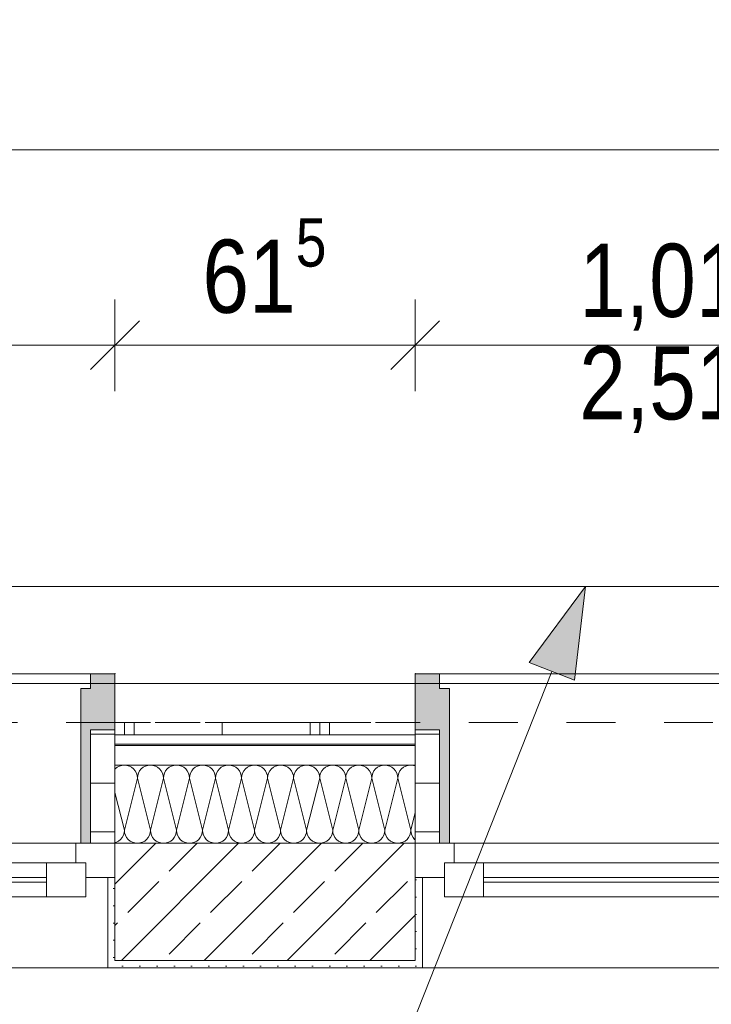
# Model space of a CAD drawing. Header units: metres. Extents: x -89 to 754, y -195 to 69.
# Tile 206 of 256: x 14.59 to 16, y 24.55 to 26.56. Entities that reach past the tile are written whole.
import ezdxf

# ---------------------------------------------------------------- set-up
doc = ezdxf.new("R2010")
doc.units = ezdxf.units.M
doc.header["$MEASUREMENT"] = 0
doc.linetypes.add('Strichlinie eng', pattern=[0.115, 0.075, -0.04])
for name, color, linetype in [('70 Entwässerung_Regenwasser', 7, 'Continuous'), ('70 Entwässerung_Schmutzwasser', 7, 'Continuous'), ('95 Ausführungsplanung Bemaßung', 7, 'Continuous'), ('Neubau_10 Wand außen', 7, 'Continuous'), ('Neubau_95 Ausführungsplanung Bemaßung', 7, 'Continuous')]:
    doc.layers.add(name, color=color, linetype=linetype)
doc.styles.add('ERSTELLTER_STIL_3', font='ARIALN.TTF')
doc.dimstyles.new('ERSTELLTER_STIL__4', dxfattribs={"dimtxt": 0.15, "dimasz": 0.095143, "dimexe": 0.18, "dimexo": 0.0625, "dimgap": 0, "dimtad": 1, "dimzin": 0, "dimdsep": 46, "dimtxsty": 'ERSTELLTER_STIL_3', "dimblk": 'ARROWHEAD_6', "dimblk1": 'ARROWHEAD_6', "dimblk2": 'ARROWHEAD_6', "dimcen": 0.09, "dimse1": 1, "dimse2": 1, "dimclrd": 7, "dimclre": 7, "dimclrt": 7, "dimazin": 0, "dimtfac": 1, "dimtdec": 4, "dimtmove": 0, "dimatfit": 3, "dimfxl": 1, "dimtolj": 1, "dimtzin": 0, "dimarcsym": 0})
doc.dimstyles.new('ERSTELLTER_STIL__5', dxfattribs={"dimtxt": 0.15, "dimasz": 0.095143, "dimexe": 0.18, "dimexo": 0.0625, "dimgap": 0, "dimtad": 1, "dimtih": 1, "dimtoh": 1, "dimzin": 0, "dimdsep": 46, "dimtxsty": 'ERSTELLTER_STIL_3', "dimblk": 'ARROWHEAD_6', "dimblk1": 'ARROWHEAD_6', "dimblk2": 'ARROWHEAD_6', "dimcen": 0.09, "dimse1": 1, "dimse2": 1, "dimclrd": 7, "dimclre": 7, "dimclrt": 7, "dimazin": 0, "dimtfac": 1, "dimtdec": 4, "dimtmove": 0, "dimatfit": 3, "dimfxl": 1, "dimtolj": 1, "dimtzin": 0, "dimarcsym": 0})
doc.dimstyles.new('ERSTELLTER_STIL__7', dxfattribs={"dimtxt": 0.125, "dimasz": 0.091787, "dimexe": 0.18, "dimexo": 0.04, "dimgap": 0, "dimtad": 1, "dimtih": 1, "dimtoh": 1, "dimzin": 0, "dimdsep": 46, "dimtxsty": 'ERSTELLTER_STIL_3', "dimblk": 'ARROWHEAD_5', "dimblk1": 'ARROWHEAD_5', "dimblk2": 'ARROWHEAD_5', "dimcen": 0.09, "dimclrd": 7, "dimclre": 7, "dimclrt": 7, "dimazin": 0, "dimtfac": 1, "dimtdec": 4, "dimtmove": 0, "dimatfit": 3, "dimfxl": 1, "dimtolj": 1, "dimtzin": 0, "dimarcsym": 0})
doc.dimstyles.new('ERSTELLTER_STIL__8', dxfattribs={"dimtxt": 0.125, "dimasz": 0.091787, "dimexe": 0.18, "dimexo": 0.04, "dimgap": 0, "dimtad": 1, "dimtih": 1, "dimtoh": 1, "dimzin": 0, "dimdsep": 46, "dimtxsty": 'ERSTELLTER_STIL_3', "dimblk": 'ARROWHEAD_5', "dimblk1": 'ARROWHEAD_5', "dimblk2": 'ARROWHEAD_5', "dimcen": 0.09, "dimclrd": 7, "dimclre": 7, "dimclrt": 7, "dimazin": 0, "dimtfac": 1, "dimtdec": 4, "dimtmove": 2, "dimatfit": 3, "dimfxl": 1, "dimtolj": 1, "dimtzin": 0, "dimarcsym": 0})
pattern_1 = [(45, (0, 0), (-0.01767767, 0.01767767), [0, -0.025])]
pattern_2 = [(0, (0, 0), (0, 0.1), [])]

# ---------------------------------------------------------------- blocks, each defined once
blk = doc.blocks.new('*X138')
at = {"layer": 'Neubau_10 Wand außen', "color": 8, "linetype": 'Continuous', "lineweight": 9}
for p, q in [((14.7898, 25.0349), (14.7852, 25.0324)), ((14.7948, 25.0364), (14.7898, 25.0349)), ((14.8, 25.0369), (14.7948, 25.0364)), ((14.8052, 25.0364), (14.8, 25.0369)), ((14.8102, 25.0349), (14.8052, 25.0364)), ((14.8148, 25.0324), (14.8102, 25.0349)), ((14.8431, 25.0349), (14.8385, 25.0324)), ((14.8481, 25.0364), (14.8431, 25.0349)), ((14.8533, 25.0369), (14.8481, 25.0364)), ((14.8585, 25.0364), (14.8533, 25.0369)), ((14.8635, 25.0349), (14.8585, 25.0364)), ((14.8681, 25.0324), (14.8635, 25.0349)), ((14.8965, 25.0349), (14.8919, 25.0324)), ((14.9015, 25.0364), (14.8965, 25.0349)), ((14.9067, 25.0369), (14.9015, 25.0364)), ((14.9119, 25.0364), (14.9067, 25.0369)), ((14.9169, 25.0349), (14.9119, 25.0364)), ((14.9215, 25.0324), (14.9169, 25.0349)), ((14.9498, 25.0349), (14.9452, 25.0324)), ((14.9548, 25.0364), (14.9498, 25.0349)), ((14.96, 25.0369), (14.9548, 25.0364)), ((14.9652, 25.0364), (14.96, 25.0369)), ((14.9702, 25.0349), (14.9652, 25.0364)), ((14.9748, 25.0324), (14.9702, 25.0349)), ((15.0031, 25.0349), (14.9985, 25.0324)), ((15.0081, 25.0364), (15.0031, 25.0349)), ((15.0133, 25.0369), (15.0081, 25.0364)), ((15.0185, 25.0364), (15.0133, 25.0369)), ((15.0235, 25.0349), (15.0185, 25.0364)), ((15.0281, 25.0324), (15.0235, 25.0349)), ((15.0565, 25.0349), (15.0519, 25.0324)), ((15.0615, 25.0364), (15.0565, 25.0349)), ((15.0667, 25.0369), (15.0615, 25.0364)), ((15.0719, 25.0364), (15.0667, 25.0369)), ((15.0769, 25.0349), (15.0719, 25.0364)), ((15.0815, 25.0324), (15.0769, 25.0349)), ((15.1098, 25.0349), (15.1052, 25.0324)), ((15.1148, 25.0364), (15.1098, 25.0349)), ((15.12, 25.0369), (15.1148, 25.0364)), ((15.1252, 25.0364), (15.12, 25.0369)), ((15.1302, 25.0349), (15.1252, 25.0364)), ((15.1348, 25.0324), (15.1302, 25.0349)), ((15.1631, 25.0349), (15.1585, 25.0324)), ((15.1681, 25.0364), (15.1631, 25.0349)), ((15.1733, 25.0369), (15.1681, 25.0364)), ((15.1785, 25.0364), (15.1733, 25.0369)), ((15.1835, 25.0349), (15.1785, 25.0364)), ((15.1881, 25.0324), (15.1835, 25.0349)), ((15.2165, 25.0349), (15.2119, 25.0324)), ((15.2215, 25.0364), (15.2165, 25.0349)), ((15.2267, 25.0369), (15.2215, 25.0364)), ((15.2319, 25.0364), (15.2267, 25.0369)), ((15.2369, 25.0349), (15.2319, 25.0364)), ((15.2415, 25.0324), (15.2369, 25.0349)), ((15.2698, 25.0349), (15.2652, 25.0324)), ((15.2748, 25.0364), (15.2698, 25.0349)), ((15.28, 25.0369), (15.2748, 25.0364)), ((15.2852, 25.0364), (15.28, 25.0369)), ((15.2902, 25.0349), (15.2852, 25.0364)), ((15.2948, 25.0324), (15.2902, 25.0349)), ((15.3231, 25.0349), (15.3185, 25.0324)), ((15.3281, 25.0364), (15.3231, 25.0349)), ((15.3333, 25.0369), (15.3281, 25.0364)), ((15.3385, 25.0364), (15.3333, 25.0369)), ((15.3435, 25.0349), (15.3385, 25.0364)), ((15.3481, 25.0324), (15.3435, 25.0349)), ((15.3765, 25.0349), (15.3719, 25.0324)), ((15.3815, 25.0364), (15.3765, 25.0349)), ((15.3867, 25.0369), (15.3815, 25.0364)), ((15.3919, 25.0364), (15.3867, 25.0369)), ((15.3957, 25.0352), (15.3919, 25.0364)), ((14.7811, 25.0291), (14.7807, 25.0285)), ((14.7852, 25.0324), (14.7811, 25.0291)), ((14.8189, 25.0291), (14.8148, 25.0324)), ((14.8222, 25.025), (14.8189, 25.0291)), ((14.8246, 25.0204), (14.8222, 25.025)), ((14.8262, 25.0154), (14.8246, 25.0204)), ((14.8267, 25.0102), (14.8262, 25.0154)), ((14.8272, 25.0154), (14.8267, 25.0102)), ((14.8287, 25.0204), (14.8272, 25.0154)), ((14.8312, 25.025), (14.8287, 25.0204)), ((14.8345, 25.0291), (14.8312, 25.025)), ((14.8385, 25.0324), (14.8345, 25.0291)), ((14.8722, 25.0291), (14.8681, 25.0324)), ((14.8755, 25.025), (14.8722, 25.0291)), ((14.878, 25.0204), (14.8755, 25.025)), ((14.8795, 25.0154), (14.878, 25.0204)), ((14.88, 25.0102), (14.8795, 25.0154)), ((14.8805, 25.0154), (14.88, 25.0102)), ((14.882, 25.0204), (14.8805, 25.0154)), ((14.8845, 25.025), (14.882, 25.0204)), ((14.8878, 25.0291), (14.8845, 25.025)), ((14.8919, 25.0324), (14.8878, 25.0291)), ((14.9255, 25.0291), (14.9215, 25.0324)), ((14.9288, 25.025), (14.9255, 25.0291)), ((14.9313, 25.0204), (14.9288, 25.025)), ((14.9328, 25.0154), (14.9313, 25.0204)), ((14.9333, 25.0102), (14.9328, 25.0154)), ((14.9338, 25.0154), (14.9333, 25.0102)), ((14.9354, 25.0204), (14.9338, 25.0154)), ((14.9378, 25.025), (14.9354, 25.0204)), ((14.9411, 25.0291), (14.9378, 25.025)), ((14.9452, 25.0324), (14.9411, 25.0291)), ((14.9789, 25.0291), (14.9748, 25.0324)), ((14.9822, 25.025), (14.9789, 25.0291)), ((14.9846, 25.0204), (14.9822, 25.025)), ((14.9862, 25.0154), (14.9846, 25.0204)), ((14.9867, 25.0102), (14.9862, 25.0154)), ((14.9872, 25.0154), (14.9867, 25.0102)), ((14.9887, 25.0204), (14.9872, 25.0154)), ((14.9912, 25.025), (14.9887, 25.0204)), ((14.9945, 25.0291), (14.9912, 25.025)), ((14.9985, 25.0324), (14.9945, 25.0291)), ((15.0322, 25.0291), (15.0281, 25.0324)), ((15.0355, 25.025), (15.0322, 25.0291)), ((15.038, 25.0204), (15.0355, 25.025)), ((15.0395, 25.0154), (15.038, 25.0204)), ((15.04, 25.0102), (15.0395, 25.0154)), ((15.0405, 25.0154), (15.04, 25.0102)), ((15.042, 25.0204), (15.0405, 25.0154)), ((15.0445, 25.025), (15.042, 25.0204)), ((15.0478, 25.0291), (15.0445, 25.025)), ((15.0519, 25.0324), (15.0478, 25.0291)), ((15.0855, 25.0291), (15.0815, 25.0324)), ((15.0888, 25.025), (15.0855, 25.0291)), ((15.0913, 25.0204), (15.0888, 25.025)), ((15.0928, 25.0154), (15.0913, 25.0204)), ((15.0933, 25.0102), (15.0928, 25.0154)), ((15.0938, 25.0154), (15.0933, 25.0102)), ((15.0954, 25.0204), (15.0938, 25.0154)), ((15.0978, 25.025), (15.0954, 25.0204)), ((15.1011, 25.0291), (15.0978, 25.025)), ((15.1052, 25.0324), (15.1011, 25.0291)), ((15.1389, 25.0291), (15.1348, 25.0324)), ((15.1422, 25.025), (15.1389, 25.0291)), ((15.1446, 25.0204), (15.1422, 25.025)), ((15.1462, 25.0154), (15.1446, 25.0204)), ((15.1467, 25.0102), (15.1462, 25.0154)), ((15.1472, 25.0154), (15.1467, 25.0102)), ((15.1487, 25.0204), (15.1472, 25.0154)), ((15.1512, 25.025), (15.1487, 25.0204)), ((15.1545, 25.0291), (15.1512, 25.025)), ((15.1585, 25.0324), (15.1545, 25.0291)), ((15.1922, 25.0291), (15.1881, 25.0324)), ((15.1955, 25.025), (15.1922, 25.0291)), ((15.198, 25.0204), (15.1955, 25.025)), ((15.1995, 25.0154), (15.198, 25.0204)), ((15.2, 25.0102), (15.1995, 25.0154)), ((15.2005, 25.0154), (15.2, 25.0102)), ((15.202, 25.0204), (15.2005, 25.0154)), ((15.2045, 25.025), (15.202, 25.0204)), ((15.2078, 25.0291), (15.2045, 25.025)), ((15.2119, 25.0324), (15.2078, 25.0291)), ((15.2455, 25.0291), (15.2415, 25.0324)), ((15.2488, 25.025), (15.2455, 25.0291)), ((15.2513, 25.0204), (15.2488, 25.025)), ((15.2528, 25.0154), (15.2513, 25.0204)), ((15.2533, 25.0102), (15.2528, 25.0154)), ((15.2538, 25.0154), (15.2533, 25.0102)), ((15.2554, 25.0204), (15.2538, 25.0154)), ((15.2578, 25.025), (15.2554, 25.0204)), ((15.2611, 25.0291), (15.2578, 25.025)), ((15.2652, 25.0324), (15.2611, 25.0291)), ((15.2989, 25.0291), (15.2948, 25.0324)), ((15.3022, 25.025), (15.2989, 25.0291)), ((15.3046, 25.0204), (15.3022, 25.025)), ((15.3062, 25.0154), (15.3046, 25.0204)), ((15.3067, 25.0102), (15.3062, 25.0154)), ((15.3072, 25.0154), (15.3067, 25.0102)), ((15.3087, 25.0204), (15.3072, 25.0154)), ((15.3112, 25.025), (15.3087, 25.0204)), ((15.3145, 25.0291), (15.3112, 25.025)), ((15.3185, 25.0324), (15.3145, 25.0291)), ((15.3522, 25.0291), (15.3481, 25.0324)), ((15.3555, 25.025), (15.3522, 25.0291)), ((15.358, 25.0204), (15.3555, 25.025)), ((15.3595, 25.0154), (15.358, 25.0204)), ((15.36, 25.0102), (15.3595, 25.0154)), ((15.3605, 25.0154), (15.36, 25.0102)), ((15.362, 25.0204), (15.3605, 25.0154)), ((15.3645, 25.025), (15.362, 25.0204)), ((15.3678, 25.0291), (15.3645, 25.025)), ((15.3719, 25.0324), (15.3678, 25.0291)), ((14.8267, 25.0102), (14.8, 24.9036)), ((14.8267, 25.0102), (14.8533, 24.9036)), ((14.88, 25.0102), (14.8533, 24.9036)), ((14.88, 25.0102), (14.9067, 24.9036)), ((14.9333, 25.0102), (14.9067, 24.9036)), ((14.9333, 25.0102), (14.96, 24.9036)), ((14.9867, 25.0102), (14.96, 24.9036)), ((14.9867, 25.0102), (15.0133, 24.9036)), ((15.04, 25.0102), (15.0133, 24.9036)), ((15.04, 25.0102), (15.0667, 24.9036)), ((15.0933, 25.0102), (15.0667, 24.9036)), ((15.0933, 25.0102), (15.12, 24.9036)), ((15.1467, 25.0102), (15.12, 24.9036)), ((15.1467, 25.0102), (15.1733, 24.9036)), ((15.2, 25.0102), (15.1733, 24.9036)), ((15.2, 25.0102), (15.2267, 24.9036)), ((15.2533, 25.0102), (15.2267, 24.9036)), ((15.2533, 25.0102), (15.28, 24.9036)), ((15.3067, 25.0102), (15.28, 24.9036)), ((15.3067, 25.0102), (15.3333, 24.9036)), ((15.36, 25.0102), (15.3333, 24.9036)), ((15.36, 25.0102), (15.3867, 24.9036)), ((14.7807, 24.9808), (14.8, 24.9036)), ((15.3957, 24.9397), (15.3867, 24.9036)), ((14.7955, 24.8888), (14.798, 24.8934)), ((14.798, 24.8934), (14.7995, 24.8984)), ((14.7995, 24.8984), (14.8, 24.9036)), ((14.8, 24.9036), (14.8005, 24.8984)), ((14.8005, 24.8984), (14.802, 24.8934)), ((14.802, 24.8934), (14.8045, 24.8888)), ((14.8488, 24.8888), (14.8513, 24.8934)), ((14.8513, 24.8934), (14.8528, 24.8984)), ((14.8528, 24.8984), (14.8533, 24.9036)), ((14.8533, 24.9036), (14.8538, 24.8984)), ((14.8538, 24.8984), (14.8554, 24.8934)), ((14.8554, 24.8934), (14.8578, 24.8888)), ((14.9022, 24.8888), (14.9046, 24.8934)), ((14.9046, 24.8934), (14.9062, 24.8984)), ((14.9062, 24.8984), (14.9067, 24.9036)), ((14.9067, 24.9036), (14.9072, 24.8984)), ((14.9072, 24.8984), (14.9087, 24.8934)), ((14.9087, 24.8934), (14.9112, 24.8888)), ((14.9555, 24.8888), (14.958, 24.8934)), ((14.958, 24.8934), (14.9595, 24.8984)), ((14.9595, 24.8984), (14.96, 24.9036)), ((14.96, 24.9036), (14.9605, 24.8984)), ((14.9605, 24.8984), (14.962, 24.8934)), ((14.962, 24.8934), (14.9645, 24.8888)), ((15.0088, 24.8888), (15.0113, 24.8934)), ((15.0113, 24.8934), (15.0128, 24.8984)), ((15.0128, 24.8984), (15.0133, 24.9036)), ((15.0133, 24.9036), (15.0138, 24.8984)), ((15.0138, 24.8984), (15.0154, 24.8934)), ((15.0154, 24.8934), (15.0178, 24.8888)), ((15.0622, 24.8888), (15.0646, 24.8934)), ((15.0646, 24.8934), (15.0662, 24.8984)), ((15.0662, 24.8984), (15.0667, 24.9036)), ((15.0667, 24.9036), (15.0672, 24.8984)), ((15.0672, 24.8984), (15.0687, 24.8934)), ((15.0687, 24.8934), (15.0712, 24.8888)), ((15.1155, 24.8888), (15.118, 24.8934)), ((15.118, 24.8934), (15.1195, 24.8984)), ((15.1195, 24.8984), (15.12, 24.9036)), ((15.12, 24.9036), (15.1205, 24.8984)), ((15.1205, 24.8984), (15.122, 24.8934)), ((15.122, 24.8934), (15.1245, 24.8888)), ((15.1688, 24.8888), (15.1713, 24.8934)), ((15.1713, 24.8934), (15.1728, 24.8984)), ((15.1728, 24.8984), (15.1733, 24.9036)), ((15.1733, 24.9036), (15.1738, 24.8984)), ((15.1738, 24.8984), (15.1754, 24.8934)), ((15.1754, 24.8934), (15.1778, 24.8888)), ((15.2222, 24.8888), (15.2246, 24.8934)), ((15.2246, 24.8934), (15.2262, 24.8984)), ((15.2262, 24.8984), (15.2267, 24.9036)), ((15.2267, 24.9036), (15.2272, 24.8984)), ((15.2272, 24.8984), (15.2287, 24.8934)), ((15.2287, 24.8934), (15.2312, 24.8888)), ((15.2755, 24.8888), (15.278, 24.8934)), ((15.278, 24.8934), (15.2795, 24.8984)), ((15.2795, 24.8984), (15.28, 24.9036)), ((15.28, 24.9036), (15.2805, 24.8984)), ((15.2805, 24.8984), (15.282, 24.8934)), ((15.282, 24.8934), (15.2845, 24.8888)), ((15.3288, 24.8888), (15.3313, 24.8934)), ((15.3313, 24.8934), (15.3328, 24.8984)), ((15.3328, 24.8984), (15.3333, 24.9036)), ((15.3333, 24.9036), (15.3338, 24.8984)), ((15.3338, 24.8984), (15.3354, 24.8934)), ((15.3354, 24.8934), (15.3378, 24.8888)), ((15.3822, 24.8888), (15.3846, 24.8934)), ((15.3846, 24.8934), (15.3862, 24.8984)), ((15.3862, 24.8984), (15.3867, 24.9036)), ((15.3867, 24.9036), (15.3872, 24.8984)), ((15.3872, 24.8984), (15.3887, 24.8934)), ((15.3887, 24.8934), (15.3912, 24.8888)), ((14.7807, 24.8781), (14.7835, 24.8789)), ((14.7835, 24.8789), (14.7881, 24.8814)), ((14.7881, 24.8814), (14.7922, 24.8847)), ((14.7922, 24.8847), (14.7955, 24.8888)), ((14.8045, 24.8888), (14.8078, 24.8847)), ((14.8078, 24.8847), (14.8119, 24.8814)), ((14.8119, 24.8814), (14.8165, 24.8789)), ((14.8165, 24.8789), (14.8215, 24.8774)), ((14.8215, 24.8774), (14.8267, 24.8769)), ((14.8267, 24.8769), (14.8319, 24.8774)), ((14.8319, 24.8774), (14.8369, 24.8789)), ((14.8369, 24.8789), (14.8415, 24.8814)), ((14.8415, 24.8814), (14.8455, 24.8847)), ((14.8455, 24.8847), (14.8488, 24.8888)), ((14.8578, 24.8888), (14.8611, 24.8847)), ((14.8611, 24.8847), (14.8652, 24.8814)), ((14.8652, 24.8814), (14.8698, 24.8789)), ((14.8698, 24.8789), (14.8748, 24.8774)), ((14.8748, 24.8774), (14.88, 24.8769)), ((14.88, 24.8769), (14.8852, 24.8774)), ((14.8852, 24.8774), (14.8902, 24.8789)), ((14.8902, 24.8789), (14.8948, 24.8814)), ((14.8948, 24.8814), (14.8989, 24.8847)), ((14.8989, 24.8847), (14.9022, 24.8888)), ((14.9112, 24.8888), (14.9145, 24.8847)), ((14.9145, 24.8847), (14.9185, 24.8814)), ((14.9185, 24.8814), (14.9231, 24.8789)), ((14.9231, 24.8789), (14.9281, 24.8774)), ((14.9281, 24.8774), (14.9333, 24.8769)), ((14.9333, 24.8769), (14.9385, 24.8774)), ((14.9385, 24.8774), (14.9435, 24.8789)), ((14.9435, 24.8789), (14.9481, 24.8814)), ((14.9481, 24.8814), (14.9522, 24.8847)), ((14.9522, 24.8847), (14.9555, 24.8888)), ((14.9645, 24.8888), (14.9678, 24.8847)), ((14.9678, 24.8847), (14.9719, 24.8814)), ((14.9719, 24.8814), (14.9765, 24.8789)), ((14.9765, 24.8789), (14.9815, 24.8774)), ((14.9815, 24.8774), (14.9867, 24.8769)), ((14.9867, 24.8769), (14.9919, 24.8774)), ((14.9919, 24.8774), (14.9969, 24.8789)), ((14.9969, 24.8789), (15.0015, 24.8814)), ((15.0015, 24.8814), (15.0055, 24.8847)), ((15.0055, 24.8847), (15.0088, 24.8888)), ((15.0178, 24.8888), (15.0211, 24.8847)), ((15.0211, 24.8847), (15.0252, 24.8814)), ((15.0252, 24.8814), (15.0298, 24.8789)), ((15.0298, 24.8789), (15.0348, 24.8774)), ((15.0348, 24.8774), (15.04, 24.8769)), ((15.04, 24.8769), (15.0452, 24.8774)), ((15.0452, 24.8774), (15.0502, 24.8789)), ((15.0502, 24.8789), (15.0548, 24.8814)), ((15.0548, 24.8814), (15.0589, 24.8847)), ((15.0589, 24.8847), (15.0622, 24.8888)), ((15.0712, 24.8888), (15.0745, 24.8847)), ((15.0745, 24.8847), (15.0785, 24.8814)), ((15.0785, 24.8814), (15.0831, 24.8789)), ((15.0831, 24.8789), (15.0881, 24.8774)), ((15.0881, 24.8774), (15.0933, 24.8769)), ((15.0933, 24.8769), (15.0985, 24.8774)), ((15.0985, 24.8774), (15.1035, 24.8789)), ((15.1035, 24.8789), (15.1081, 24.8814)), ((15.1081, 24.8814), (15.1122, 24.8847)), ((15.1122, 24.8847), (15.1155, 24.8888)), ((15.1245, 24.8888), (15.1278, 24.8847)), ((15.1278, 24.8847), (15.1319, 24.8814)), ((15.1319, 24.8814), (15.1365, 24.8789)), ((15.1365, 24.8789), (15.1415, 24.8774)), ((15.1415, 24.8774), (15.1467, 24.8769)), ((15.1467, 24.8769), (15.1519, 24.8774)), ((15.1519, 24.8774), (15.1569, 24.8789)), ((15.1569, 24.8789), (15.1615, 24.8814)), ((15.1615, 24.8814), (15.1655, 24.8847)), ((15.1655, 24.8847), (15.1688, 24.8888)), ((15.1778, 24.8888), (15.1811, 24.8847)), ((15.1811, 24.8847), (15.1852, 24.8814)), ((15.1852, 24.8814), (15.1898, 24.8789)), ((15.1898, 24.8789), (15.1948, 24.8774)), ((15.1948, 24.8774), (15.2, 24.8769)), ((15.2, 24.8769), (15.2052, 24.8774)), ((15.2052, 24.8774), (15.2102, 24.8789)), ((15.2102, 24.8789), (15.2148, 24.8814)), ((15.2148, 24.8814), (15.2189, 24.8847)), ((15.2189, 24.8847), (15.2222, 24.8888)), ((15.2312, 24.8888), (15.2345, 24.8847)), ((15.2345, 24.8847), (15.2385, 24.8814)), ((15.2385, 24.8814), (15.2431, 24.8789)), ((15.2431, 24.8789), (15.2481, 24.8774)), ((15.2481, 24.8774), (15.2533, 24.8769)), ((15.2533, 24.8769), (15.2585, 24.8774)), ((15.2585, 24.8774), (15.2635, 24.8789)), ((15.2635, 24.8789), (15.2681, 24.8814)), ((15.2681, 24.8814), (15.2722, 24.8847)), ((15.2722, 24.8847), (15.2755, 24.8888)), ((15.2845, 24.8888), (15.2878, 24.8847)), ((15.2878, 24.8847), (15.2919, 24.8814)), ((15.2919, 24.8814), (15.2965, 24.8789)), ((15.2965, 24.8789), (15.3015, 24.8774)), ((15.3015, 24.8774), (15.3067, 24.8769)), ((15.3067, 24.8769), (15.3119, 24.8774)), ((15.3119, 24.8774), (15.3169, 24.8789)), ((15.3169, 24.8789), (15.3215, 24.8814)), ((15.3215, 24.8814), (15.3255, 24.8847)), ((15.3255, 24.8847), (15.3288, 24.8888)), ((15.3378, 24.8888), (15.3411, 24.8847)), ((15.3411, 24.8847), (15.3452, 24.8814)), ((15.3452, 24.8814), (15.3498, 24.8789)), ((15.3498, 24.8789), (15.3548, 24.8774)), ((15.3548, 24.8774), (15.36, 24.8769)), ((15.36, 24.8769), (15.3652, 24.8774)), ((15.3652, 24.8774), (15.3702, 24.8789)), ((15.3702, 24.8789), (15.3748, 24.8814)), ((15.3748, 24.8814), (15.3789, 24.8847)), ((15.3789, 24.8847), (15.3822, 24.8888)), ((15.3912, 24.8888), (15.3945, 24.8847)), ((15.3945, 24.8847), (15.3957, 24.8837))]:
    blk.add_line(p, q, dxfattribs=at)
blk = doc.blocks.new('1-Flügelfenster 27_5')
at = {"layer": 'Neubau_10 Wand außen', "linetype": 'Continuous', "lineweight": 13}
for points in [[(-0.505, -0.387), (-0.505, -0.417), (-0.455, -0.417), (-0.455, -0.387), (-0.435, -0.387), (-0.435, -0.07), (-0.455, -0.07), (-0.455, -0.302), (-0.505, -0.302)], [(0.505, -0.387), (0.505, -0.302), (0.455, -0.302), (0.455, -0.07), (0.435, -0.07), (0.435, -0.387), (0.455, -0.387), (0.455, -0.417), (0.505, -0.417)]]:
    blk.add_hatch(color=9, dxfattribs=at).paths.add_polyline_path(points)
h = blk.add_hatch(dxfattribs=at)
h.set_pattern_fill('Holz_Schalung_liegend_10_5B', color=9, style=0, pattern_type=2)
h.set_pattern_definition(pattern_2)
h.paths.add_polyline_path([(-0.505, -0.07), (-0.505, -0.302), (-0.455, -0.302), (-0.455, -0.07)])
h = blk.add_hatch(dxfattribs=at)
h.set_pattern_fill('Holz_Schalung_liegend_10_5B', color=9, style=0, pattern_type=2)
h.set_pattern_definition(pattern_2)
h.paths.add_polyline_path([(0.505, -0.07), (0.455, -0.07), (0.455, -0.302), (0.505, -0.302)])
at = {"layer": 'Neubau_10 Wand außen', "color": 7, "linetype": 'Continuous', "lineweight": 13}
for p, q in [((-0.505, 0.185), (-0.49, 0.185)), ((-0.49, 0), (-0.49, 0.185)), ((0.505, 0.185), (0.49, 0.185)), ((0.49, 0), (0.49, 0.185)), ((-0.505, -0.07), (-0.505, 0)), ((-0.505, -0.07), (-0.505, 0)), ((0.505, -0.07), (0.505, 0)), ((0.505, -0.07), (0.505, 0)), ((-0.505, -0.23), (-0.505, -0.07)), ((0.505, -0.23), (0.505, -0.07)), ((-0.505, -0.27), (-0.505, -0.23)), ((0.505, -0.27), (0.505, -0.23)), ((-0.505, -0.292), (-0.505, -0.27)), ((0.505, -0.292), (0.505, -0.27)), ((-0.505, -0.317), (-0.505, -0.292)), ((0.505, -0.317), (0.505, -0.292))]:
    blk.add_line(p, q, dxfattribs=at)
at = {"layer": 'Neubau_10 Wand außen', "color": 7, "linetype": 'Continuous', "lineweight": 9}
for p, q in [((-0.49, 0.185), (0.49, 0.185)), ((-0.445, -0.03), (-0.445, 0.04)), ((-0.445, 0.04), (-0.365, 0.04)), ((-0.365, 0.04), (0.365, 0.04)), ((-0.365, 0.04), (-0.365, -0.03)), ((0.365, -0.03), (0.365, 0.04)), ((0.365, 0.04), (0.445, 0.04)), ((0.445, 0.04), (0.445, -0.03)), ((-0.505, 0), (-0.445, 0)), ((-0.445, 0), (-0.445, -0.03)), ((0.445, -0.03), (0.445, 0)), ((0.445, 0), (0.505, 0)), ((-0.445, -0.03), (-0.425, -0.03)), ((-0.365, -0.03), (-0.445, -0.03)), ((-0.425, -0.03), (-0.425, -0.07)), ((0.365, -0.03), (-0.365, -0.03)), ((0.445, -0.03), (0.365, -0.03)), ((0.425, -0.07), (0.425, -0.03)), ((0.425, -0.03), (0.445, -0.03)), ((-0.425, -0.07), (-0.505, -0.07)), ((-0.455, -0.302), (-0.455, -0.07)), ((-0.455, -0.07), (-0.435, -0.07)), ((-0.435, -0.07), (-0.435, -0.387)), ((0.425, -0.07), (-0.425, -0.07)), ((0.505, -0.07), (0.425, -0.07)), ((0.455, -0.07), (0.435, -0.07)), ((0.435, -0.07), (0.435, -0.387)), ((0.455, -0.302), (0.455, -0.07)), ((-0.505, -0.387), (-0.505, -0.302)), ((-0.505, -0.302), (-0.455, -0.302)), ((0.505, -0.302), (0.455, -0.302)), ((0.505, -0.387), (0.505, -0.302)), ((-0.505, -0.417), (-0.505, -0.387)), ((-0.435, -0.387), (-0.455, -0.387)), ((-0.455, -0.387), (-0.455, -0.417)), ((0.435, -0.387), (0.455, -0.387)), ((0.455, -0.387), (0.455, -0.417)), ((0.505, -0.417), (0.505, -0.387)), ((-0.455, -0.417), (-0.505, -0.417)), ((-0.505, -0.417), (0.505, -0.417)), ((0.455, -0.417), (0.505, -0.417))]:
    blk.add_line(p, q, dxfattribs=at)
at = {"layer": 'Neubau_10 Wand außen', "color": 9, "linetype": 'Continuous', "lineweight": 13}
for p, q in [((-0.365, 0.01), (0.365, 0.01)), ((0.365, 0), (-0.365, 0))]:
    blk.add_line(p, q, dxfattribs=at)
at = {"layer": 'Neubau_10 Wand außen', "color": 7, "linetype": 'Strichlinie eng', "lineweight": 9}
blk.add_line((-0.505, -0.317), (0.505, -0.317), dxfattribs=at)
at = {"layer": 'Neubau_10 Wand außen', "color": 7, "linetype": 'Continuous', "lineweight": 9, "flags": 128}
for points in [[(-0.505, -0.07), (-0.455, -0.07), (-0.455, -0.302), (-0.505, -0.302)], [(0.505, -0.07), (0.455, -0.07), (0.455, -0.302), (0.505, -0.302)]]:
    blk.add_lwpolyline(points, close=True, dxfattribs=at)
at = {"layer": 'Neubau_10 Wand außen', "color": 7, "linetype": 'Continuous', "lineweight": 9}
for p in [(-0.505, -0.417), (0.505, -0.417)]:
    blk.add_point(p, dxfattribs=at)
blk = doc.blocks.new('*D608')
at = {"layer": '95 Ausführungsplanung Bemaßung', "color": 7, "linetype": 'Continuous', "lineweight": 9}
for p, q in [((6.0277, 24.1317), (6.0277, 24.3195)), ((18.5808, 24.1317), (18.5808, 24.3195)), ((6.0778, 24.2757), (5.9777, 24.1755)), ((18.5307, 24.1755), (18.6309, 24.2757)), ((6.0277, 24.2256), (18.5808, 24.2256)), ((18.5808, 24.2256), (18.6559, 24.2256))]:
    blk.add_line(p, q, dxfattribs=at)
at = {"layer": '95 Ausführungsplanung Bemaßung', "color": 7, "lineweight": 9, "char_height": 0.15, "attachment_point": 7, "style": 'ERSTELLTER_STIL_3'}
for s, insert in [('\\A1;{\\pql;\\fArial Narrow|b0|i0|c0|p0;\\W1.000000;12,55\\fArial Narrow|b0|i0|c0|p0;\\W1.000000;\\A1{\\H.66x;\\S5^  ;}}', (12.0551, 24.2207)), ('\\A1;{\\pql;\\fArial Narrow|b0|i0|c0|p0;\\W1.000000;26}', (6.0778, 24.2556))]:
    blk.add_mtext(s, dxfattribs=dict(at, insert=insert))
blk = doc.blocks.new('ARROWHEAD_6')
at = {"color": 0, "linetype": 'Continuous', "lineweight": 0}
for p, q in [((-0.5, -0.5), (0.5, 0.5)), ((0, 0), (-1, 0))]:
    blk.add_line(p, q, dxfattribs=at)
blk = doc.blocks.new('*D609')
at = {"layer": '95 Ausführungsplanung Bemaßung', "color": 7, "linetype": 'Continuous', "lineweight": 9}
for p, q in [((18.278, 24.7081), (18.2238, 24.839)), ((18.2509, 24.7735), (18.2796, 24.8429)), ((18.3376, 24.7376), (18.1642, 24.8095)), ((14.989, 16.8987), (18.2509, 24.7735)), ((14.9619, 16.9641), (15.0161, 16.8333)), ((15.0758, 16.8628), (14.9023, 16.9346)), ((14.9603, 16.8293), (14.989, 16.8987))]:
    blk.add_line(p, q, dxfattribs=at)
at = {"layer": '95 Ausführungsplanung Bemaßung', "color": 7, "lineweight": 9, "insert": (16.5476, 20.6487), "char_height": 0.15, "attachment_point": 7, "rotation": 67.5, "style": 'ERSTELLTER_STIL_3'}
blk.add_mtext('\\A1;{\\pql;\\fArial Narrow|b0|i0|c0|p0;\\W1.000000;8,52\\fArial Narrow|b0|i0|c0|p0;\\W1.000000;\\A1{\\H.66x;\\S5^  ;}}', dxfattribs=at)
blk = doc.blocks.new('*D626')
at = {"layer": 'Neubau_95 Ausführungsplanung Bemaßung', "linetype": 'Continuous', "lineweight": 9}
for points in [[(15.6641, 17.5953), (15.5845, 17.65), (15.5678, 17.6029)], [(14.4168, 16.7619), (14.4466, 16.8538), (14.3967, 16.8564)]]:
    blk.add_hatch(color=7, dxfattribs=at).paths.add_polyline_path(points)
at = {"layer": 'Neubau_95 Ausführungsplanung Bemaßung', "color": 7, "linetype": 'Continuous', "lineweight": 9}
for p, q in [((15.5678, 17.6029), (15.5845, 17.65)), ((15.6641, 17.5953), (15.5845, 17.65)), ((15.6641, 17.5953), (15.5678, 17.6029)), ((14.3967, 16.8564), (14.4466, 16.8538)), ((14.4168, 16.7619), (14.3967, 16.8564)), ((14.4168, 16.7619), (14.4466, 16.8538))]:
    blk.add_line(p, q, dxfattribs=at)
blk.add_arc((15.3189, 16.7619), 0.9021, 73.4289, 174.0711, dxfattribs=at)
at = {"layer": 'Neubau_95 Ausführungsplanung Bemaßung', "color": 7, "lineweight": 9, "char_height": 0.125, "attachment_point": 7, "style": 'ERSTELLTER_STIL_3'}
for s, insert in [('\\A1;{\\pql;\\fArial Narrow|b0|i0|c0|p0;\\W1.000000;ca. 112,50°}', (13.774, 17.6731)), ('\\A1;{\\pql;\\fArial Narrow|b0|i0|c0|p0;\\W1.000000;parallel zum Bestand}', (13.774, 17.4981))]:
    blk.add_mtext(s, dxfattribs=dict(at, insert=insert))
blk = doc.blocks.new('ARROWHEAD_5')
at = {"linetype": 'Continuous', "lineweight": 0}
blk.add_hatch(color=0, dxfattribs=at).paths.add_polyline_path([(-1, 0.2679), (0, 0), (-1, -0.2679)])
at = {"color": 0, "linetype": 'Continuous', "lineweight": 0}
blk.add_line((0, 0), (-1, 0), dxfattribs=at)
blk = doc.blocks.new('*D627')
at = {"layer": 'Neubau_95 Ausführungsplanung Bemaßung', "linetype": 'Continuous', "lineweight": 9}
for points in [[(17.3933, 24.6369), (17.372, 24.5427), (17.422, 24.5447)], [(18.1264, 23.5398), (18.0521, 23.6016), (18.0312, 23.5562)]]:
    blk.add_hatch(color=7, dxfattribs=at).paths.add_polyline_path(points)
at = {"layer": 'Neubau_95 Ausführungsplanung Bemaßung', "color": 7, "linetype": 'Continuous', "lineweight": 9}
for p, q in [((17.3933, 24.6369), (17.372, 24.5427)), ((17.3933, 24.6369), (17.422, 24.5447)), ((17.422, 24.5447), (17.372, 24.5427)), ((18.0312, 23.5562), (18.0521, 23.6016)), ((18.1264, 23.5398), (18.0521, 23.6016)), ((18.1264, 23.5398), (18.0312, 23.5562))]:
    blk.add_line(p, q, dxfattribs=at)
blk.add_arc((18.5808, 24.6369), 1.1875, 184.503, 242.997, dxfattribs=at)
at = {"layer": 'Neubau_95 Ausführungsplanung Bemaßung', "color": 7, "lineweight": 9, "char_height": 0.125, "attachment_point": 7, "style": 'ERSTELLTER_STIL_3'}
for s, insert in [('\\A1;{\\pql;\\fArial Narrow|b0|i0|c0|p0;\\W1.000000;ca. 67,50°}', (16.2832, 23.9327)), ('\\A1;{\\pql;\\fArial Narrow|b0|i0|c0|p0;\\W1.000000;parallel zum Bestand}', (16.2832, 23.7577))]:
    blk.add_mtext(s, dxfattribs=dict(at, insert=insert))
blk = doc.blocks.new('*D628')
at = {"layer": 'Neubau_95 Ausführungsplanung Bemaßung', "linetype": 'Continuous', "lineweight": 9}
for points in [[(7.0195, 24.6369), (6.9901, 24.5449), (7.04, 24.5425)], [(5.6482, 23.7207), (5.7275, 23.6655), (5.7445, 23.7126)]]:
    blk.add_hatch(color=7, dxfattribs=at).paths.add_polyline_path(points)
at = {"layer": 'Neubau_95 Ausführungsplanung Bemaßung', "color": 7, "linetype": 'Continuous', "lineweight": 9}
for p, q in [((7.0195, 24.6369), (6.9901, 24.5449)), ((7.0195, 24.6369), (7.04, 24.5425)), ((7.04, 24.5425), (6.9901, 24.5449)), ((5.6482, 23.7207), (5.7445, 23.7126)), ((5.6482, 23.7207), (5.7275, 23.6655)), ((5.7445, 23.7126), (5.7275, 23.6655))]:
    blk.add_line(p, q, dxfattribs=at)
blk.add_arc((6.0277, 24.6369), 0.9917, 252.8923, 354.6077, dxfattribs=at)
at = {"layer": 'Neubau_95 Ausführungsplanung Bemaßung', "color": 7, "lineweight": 9, "char_height": 0.125, "attachment_point": 7, "style": 'ERSTELLTER_STIL_3'}
for s, insert in [('\\A1;{\\pql;\\fArial Narrow|b0|i0|c0|p0;\\W1.000000;ca. 112,50°}', (5.9724, 23.5834)), ('\\A1;{\\pql;\\fArial Narrow|b0|i0|c0|p0;\\W1.000000;parallel zum Bestand}', (5.9724, 23.4084))]:
    blk.add_mtext(s, dxfattribs=dict(at, insert=insert))
blk = doc.blocks.new('*D812')
at = {"layer": '95 Ausführungsplanung Bemaßung', "color": 7, "linetype": 'Continuous', "lineweight": 9}
for p, q in [((5.3857, 26.6033), (5.3857, 26.7911)), ((18.6802, 26.6033), (18.6802, 26.7911)), ((5.4358, 26.7473), (5.3356, 26.6471)), ((18.7303, 26.7473), (18.6301, 26.6471)), ((5.1882, 26.6972), (5.3857, 26.6972)), ((5.3857, 26.6972), (18.6802, 26.6972))]:
    blk.add_line(p, q, dxfattribs=at)
at = {"layer": '95 Ausführungsplanung Bemaßung', "color": 7, "lineweight": 9, "char_height": 0.15, "attachment_point": 7, "style": 'ERSTELLTER_STIL_3'}
for s, insert in [('\\A1;{\\pql;\\fArial Narrow|b0|i0|c0|p0;\\W1.000000;13,29\\fArial Narrow|b0|i0|c0|p0;\\W1.000000;\\A1{\\H.66x;\\S5^  ;}}', (11.7838, 26.6923)), ('\\A1;{\\pql;\\fArial Narrow|b0|i0|c0|p0;\\W1.000000;26}', (18.437, 26.7272))]:
    blk.add_mtext(s, dxfattribs=dict(at, insert=insert))
blk = doc.blocks.new('*D815')
at = {"layer": '95 Ausführungsplanung Bemaßung', "color": 7, "linetype": 'Continuous', "lineweight": 9}
for p, q in [((5.1882, 27.0033), (5.1882, 27.1911)), ((19.0423, 27.0033), (19.0423, 27.1911)), ((5.2383, 27.1473), (5.1381, 27.0471)), ((18.9922, 27.0471), (19.0924, 27.1473)), ((5.1131, 27.0972), (5.1882, 27.0972)), ((5.1882, 27.0972), (19.0423, 27.0972)), ((19.0423, 27.0972), (19.1174, 27.0972))]:
    blk.add_line(p, q, dxfattribs=at)
at = {"layer": '95 Ausführungsplanung Bemaßung', "color": 7, "lineweight": 9, "insert": (11.8661, 27.0923), "char_height": 0.15, "attachment_point": 7, "style": 'ERSTELLTER_STIL_3'}
blk.add_mtext('\\A1;{\\pql;\\fArial Narrow|b0|i0|c0|p0;\\W1.000000;13,85\\fArial Narrow|b0|i0|c0|p0;\\W1.000000;\\A1{\\H.66x;\\S5^  ;}}', dxfattribs=at)
blk = doc.blocks.new('*D822')
at = {"layer": '95 Ausführungsplanung Bemaßung', "color": 7, "linetype": 'Continuous', "lineweight": 9}
for p, q in [((13.7707, 25.8033), (13.7707, 25.9911)), ((14.7807, 25.8033), (14.7807, 25.9911)), ((13.8208, 25.9473), (13.7206, 25.8471)), ((14.8308, 25.9473), (14.7306, 25.8471)), ((13.7707, 25.8972), (14.7807, 25.8972))]:
    blk.add_line(p, q, dxfattribs=at)
at = {"layer": '95 Ausführungsplanung Bemaßung', "color": 7, "lineweight": 9, "char_height": 0.15, "attachment_point": 7, "style": 'ERSTELLTER_STIL_3'}
for s, insert in [('\\A1;{\\pql;\\fArial Narrow|b0|i0|c0|p0;\\W1.000000;1,01}', (14.1067, 25.9272)), ('\\A1;{\\pql;\\fArial Narrow|b0|i0|c0|p0;\\W1.000000;2,51}', (14.1067, 25.7172))]:
    blk.add_mtext(s, dxfattribs=dict(at, insert=insert))
blk = doc.blocks.new('*D823')
at = {"layer": '95 Ausführungsplanung Bemaßung', "color": 7, "linetype": 'Continuous', "lineweight": 9}
for p, q in [((14.7807, 25.8033), (14.7807, 25.9911)), ((15.3957, 25.8033), (15.3957, 25.9911)), ((14.8308, 25.9473), (14.7306, 25.8471)), ((15.4458, 25.9473), (15.3456, 25.8471)), ((14.7807, 25.8972), (15.3957, 25.8972))]:
    blk.add_line(p, q, dxfattribs=at)
at = {"layer": '95 Ausführungsplanung Bemaßung', "color": 7, "lineweight": 9, "insert": (14.9598, 25.9197), "char_height": 0.15, "attachment_point": 7, "style": 'ERSTELLTER_STIL_3'}
blk.add_mtext('\\A1;{\\pql;\\fArial Narrow|b0|i0|c0|p0;\\W1.000000;61\\fArial Narrow|b0|i0|c0|p0;\\W1.000000;\\A1{\\H.66x;\\S5^  ;}}', dxfattribs=at)
blk = doc.blocks.new('*D824')
at = {"layer": '95 Ausführungsplanung Bemaßung', "color": 7, "linetype": 'Continuous', "lineweight": 9}
for p, q in [((15.3957, 25.8033), (15.3957, 25.9911)), ((16.4057, 25.8033), (16.4057, 25.9911)), ((15.4458, 25.9473), (15.3456, 25.8471)), ((16.4558, 25.9473), (16.3556, 25.8471)), ((15.3957, 25.8972), (16.4057, 25.8972))]:
    blk.add_line(p, q, dxfattribs=at)
at = {"layer": '95 Ausführungsplanung Bemaßung', "color": 7, "lineweight": 9, "char_height": 0.15, "attachment_point": 7, "style": 'ERSTELLTER_STIL_3'}
for s, insert in [('\\A1;{\\pql;\\fArial Narrow|b0|i0|c0|p0;\\W1.000000;1,01}', (15.7317, 25.9272)), ('\\A1;{\\pql;\\fArial Narrow|b0|i0|c0|p0;\\W1.000000;2,51}', (15.7317, 25.7172))]:
    blk.add_mtext(s, dxfattribs=dict(at, insert=insert))
blk = doc.blocks.new('*D837')
at = {"layer": '95 Ausführungsplanung Bemaßung', "color": 7, "linetype": 'Continuous', "lineweight": 9}
for p, q in [((6.0277, 26.2033), (6.0277, 26.3911)), ((18.6802, 26.2033), (18.6802, 26.3911)), ((6.0778, 26.3473), (5.9777, 26.2471)), ((18.7303, 26.3473), (18.6301, 26.2471)), ((6.0277, 26.2972), (18.6802, 26.2972))]:
    blk.add_line(p, q, dxfattribs=at)
at = {"layer": '95 Ausführungsplanung Bemaßung', "color": 7, "lineweight": 9, "char_height": 0.15, "attachment_point": 7, "style": 'ERSTELLTER_STIL_3'}
for s, insert in [('\\A1;{\\pql;\\fArial Narrow|b0|i0|c0|p0;\\W1.000000;26}', (6.0778, 26.3272)), ('\\A1;{\\pql;\\fArial Narrow|b0|i0|c0|p0;\\W1.000000;12,65}', (12.1367, 26.3272)), ('\\A1;{\\pql;\\fArial Narrow|b0|i0|c0|p0;\\W1.000000;26}', (18.437, 26.3272))]:
    blk.add_mtext(s, dxfattribs=dict(at, insert=insert))

msp = doc.modelspace()

# ---------------------------------------------------------------- hatches: boundary and pattern name
at = {"layer": '70 Entwässerung_Regenwasser', "linetype": 'Continuous', "lineweight": 18, "true_color": 0x00a8ff}
msp.add_hatch(color=140, dxfattribs=at).paths.add_polyline_path([(15.7445, 25.4025), (15.6293, 25.2474), (15.7223, 25.2106)])
at = {"layer": 'Neubau_10 Wand außen', "linetype": 'Continuous', "lineweight": 0, "true_color": 0x000000}
h = msp.add_hatch(dxfattribs=at)
h.set_pattern_fill('Metall_Zinkblech_0001', color=18, style=0, pattern_type=2)
h.set_pattern_definition([(90, (0.02, 0), (-0.4, 0), []), (90, (0, 0), (-0.4, 0), []), (90, (-0.02, 0), (-0.4, 0), []), (90, (0.2, 1), (-0.2, 0), [])])
h.paths.add_polyline_path([(14.7807, 25.1239), (14.7807, 25.0989), (15.3957, 25.0989), (15.3957, 25.1239)])
h = msp.add_hatch(dxfattribs=at)
h.set_pattern_fill('Holzwerkstoff_Sperrholz__D2', color=18, style=0, pattern_type=2)
h.set_pattern_definition([(0, (0, 0), (0, 0.03), [])])
h.paths.add_polyline_path([(14.7807, 25.0989), (14.7807, 25.0769), (15.3957, 25.0769), (15.3957, 25.0989)])
h = msp.add_hatch(dxfattribs=at)
h.set_pattern_fill('Beton_Stahlbeton_0001', color=18, style=0, pattern_type=2)
h.set_pattern_definition([(45, (0, 0), (-0.0848528, 0.0848528), []), (45, (-0.04243, 0.04243), (-0.0848528, 0.0848528), [0.09, -0.03])])
h.paths.add_polyline_path([(14.7807, 24.8769), (14.7807, 24.8069), (14.7807, 24.6369), (15.3957, 24.6369), (15.3957, 24.8069), (15.3957, 24.8769)])
h = msp.add_hatch(dxfattribs=at)
h.set_pattern_fill('Gips_0001', color=18, style=0, pattern_type=2)
h.set_pattern_definition(pattern_1)
h.paths.add_polyline_path([(14.7807, 24.6219), (14.7807, 24.6369), (14.7807, 24.8069), (14.7657, 24.8069), (14.7657, 24.6219)])
h = msp.add_hatch(dxfattribs=at)
h.set_pattern_fill('Gips_0001', color=18, style=0, pattern_type=2)
h.set_pattern_definition(pattern_1)
h.paths.add_polyline_path([(15.4107, 24.6219), (15.4107, 24.8069), (15.3957, 24.8069), (15.3957, 24.6369), (15.3957, 24.6219)])
h = msp.add_hatch(dxfattribs=at)
h.set_pattern_fill('Gips_0001', color=18, style=0, pattern_type=2)
h.set_pattern_definition(pattern_1)
h.paths.add_polyline_path([(14.7807, 24.6369), (14.7807, 24.6219), (15.3957, 24.6219), (15.3957, 24.6369)])

# ---------------------------------------------------------------- linework, layer by layer
at = {"layer": '70 Entwässerung_Regenwasser', "color": 140, "linetype": 'Continuous', "lineweight": 18, "true_color": 0x00a8ff}
for p, q in [((18.1677, 25.4025), (13.1612, 25.4025)), ((15.7445, 25.4025), (15.6293, 25.2474)), ((15.7445, 25.4025), (15.7223, 25.2106)), ((15.7223, 25.2106), (15.6293, 25.2474)), ((7.7973, 5.3184), (15.6758, 25.229))]:
    msp.add_line(p, q, dxfattribs=at)
at = {"layer": '70 Entwässerung_Schmutzwasser', "color": 34, "linetype": 'Continuous', "lineweight": 18, "true_color": 0xa85100}
msp.add_line((14.386, 25.2042), (20.6948, 25.2042), dxfattribs=at)
at = {"layer": 'Neubau_10 Wand außen', "color": 7, "linetype": 'Continuous', "lineweight": 13}
for p, q in [((14.7807, 25.1239), (14.7807, 25.0989)), ((15.3957, 25.1239), (15.3957, 25.0989)), ((15.3957, 25.0989), (14.7807, 25.0989)), ((14.7807, 25.0989), (14.7807, 25.0769)), ((15.3957, 25.0989), (15.3957, 25.0769)), ((15.3957, 25.0769), (14.7807, 25.0769)), ((14.7807, 25.0769), (14.7807, 25.0369)), ((15.3957, 25.0769), (15.3957, 25.0369)), ((15.3957, 25.0369), (14.7807, 25.0369)), ((14.7807, 25.0369), (14.7807, 24.8769)), ((15.3957, 25.0369), (15.3957, 24.8769)), ((15.3957, 24.8769), (14.7807, 24.8769)), ((14.7807, 24.8769), (14.7807, 24.8069)), ((15.3957, 24.8769), (15.3957, 24.8069)), ((14.7657, 24.8069), (14.7657, 24.6219)), ((14.7807, 24.8069), (14.7657, 24.8069)), ((14.7807, 24.6369), (14.7807, 24.8069)), ((15.3957, 24.8069), (15.4107, 24.8069)), ((15.3957, 24.6369), (15.3957, 24.8069)), ((15.4107, 24.8069), (15.4107, 24.6219)), ((14.7807, 24.6369), (15.3957, 24.6369)), ((14.7807, 24.6219), (14.7657, 24.6219)), ((15.3957, 24.6219), (15.4107, 24.6219))]:
    msp.add_line(p, q, dxfattribs=at)
at = {"layer": 'Neubau_10 Wand außen', "color": 7, "linetype": 'Continuous', "lineweight": 13, "flags": 128}
for points in [[(14.8531, 25.1239), (14.7807, 25.1239)], [(14.9553, 25.1239), (14.8631, 25.1239)], [(15.3046, 25.1239), (14.9653, 25.1239)], [(15.3957, 25.1239), (15.3146, 25.1239)], [(14.7807, 24.6219), (15.3957, 24.6219)]]:
    msp.add_lwpolyline(points, dxfattribs=at)

# ---------------------------------------------------------------- block references
at = {"layer": 'Neubau_10 Wand außen', "color": 7, "linetype": 'Continuous', "lineweight": 9, "rotation": 180}
for p in [(14.2757, 24.8069), (15.9007, 24.8069)]:
    msp.add_blockref('1-Flügelfenster 27_5', p, dxfattribs=at)
at = {"layer": 'Neubau_10 Wand außen', "color": 7, "lineweight": 9}
msp.add_blockref('*X138', (0, 0), dxfattribs=at)

# ---------------------------------------------------------------- dimensions: what is measured, and where the dimension line sits
at = {"layer": '95 Ausführungsplanung Bemaßung', "color": 7, "linetype": 'Continuous', "lineweight": 9}
for base, p1, p2, picture, middle in [((19.0423, 27.0972), (5.1882, 25.1239), (19.0423, 25.1239), '*D815', (12.3193, 27.2022)), ((18.6802, 26.6972), (5.3857, 24.8769), (18.6802, 24.8769), '*D812', (12.237, 26.8022)), ((15.3956997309, 25.8972128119), (14.7806997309, 24.8769001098), (15.3956997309, 24.8769001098), '*D823', (15.2758497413, 26.0022128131)), ((18.6802, 26.2972), (6.0277, 24.6369), (18.6802, 24.8769), '*D837', (12.3879, 26.4022)), ((14.7807, 25.8972), (13.7707, 24.8769), (14.7807, 24.8769), '*D822', (14.3009, 26.0022)), ((16.4057, 25.8972), (15.3957, 24.8769), (16.4057, 24.8769), '*D824', (15.9259, 26.0022)), ((18.5808, 24.2256), (6.0277, 24.6369), (18.5808, 24.6369), '*D608', (12.5083, 24.3306))]:
    dim = msp.add_linear_dim(base=base, p1=p1, p2=p2, dimstyle='ERSTELLTER_STIL__5', dxfattribs=at)
    dim.commit()
    dim.dimension.update_dxf_attribs({"geometry": picture, "text_midpoint": middle, "dimtype": 160})
dim = msp.add_linear_dim(base=(18.2509, 24.7735), p1=(15.3189, 16.762), p2=(18.5808, 24.6369), angle=67.5, dimstyle='ERSTELLTER_STIL__4', dxfattribs=at)
dim.commit()
dim.dimension.update_dxf_attribs({"geometry": '*D609', "text_midpoint": (16.5977, 21.0567), "dimtype": 160, "text_rotation": 67.5})
at = {"layer": 'Neubau_95 Ausführungsplanung Bemaßung', "color": 7, "linetype": 'Continuous', "lineweight": 9}
for base, center, p1, p2, text, dimstyle, picture, middle in [((6.5787, 23.8123), (6.0277, 24.6369), (18.5808, 24.6369), (2.8652, 17.0019), 'ca. 112,50°^Mparallel zum Bestand', 'ERSTELLTER_STIL__7', '*D628', (6.78, 23.4709)), ((14.8177, 17.5119), (15.3189, 16.7619), (4.5513, 16.7619), (18.5808, 24.6369), 'ca. 112,50°^Mparallel zum Bestand', 'ERSTELLTER_STIL__8', '*D626', (14.5816, 17.5606)), ((17.5935, 23.9772), (18.5808, 24.6369), (5.2863, 24.6369), (15.3189, 16.762), 'ca. 67,50°^Mparallel zum Bestand', 'ERSTELLTER_STIL__8', '*D627', (17.0908, 23.8202))]:
    dim = msp.add_angular_dim_3p(base=base, center=center, p1=p1, p2=p2, text=text, dimstyle=dimstyle, dxfattribs=at)
    dim.commit()
    dim.dimension.update_dxf_attribs({"geometry": picture, "text_midpoint": middle, "dimtype": 165})

doc.saveas('drawing.dxf')
